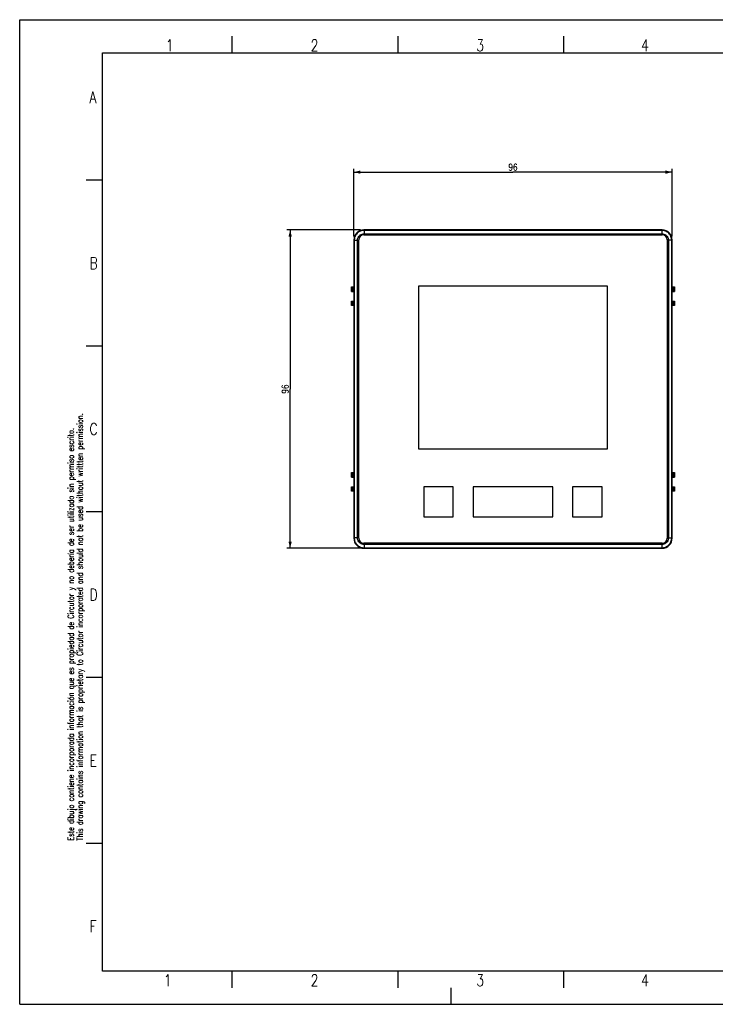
# Model space of a CAD drawing. Header units: millimetres. Extents: x 0 to 420, y 0 to 297.
# Tile 1 of 3: x 0 to 210, y 0 to 297. Entities that reach past the tile are written whole.
import ezdxf

# ---------------------------------------------------------------- set-up
doc = ezdxf.new("R2010")
doc.units = ezdxf.units.MM
doc.header["$LTSCALE"] = 23.1
doc.layers.get('0').update_dxf_attribs({"linetype": 'CONTINUOUS'})
doc.styles.get("Standard").update_dxf_attribs({"font": 'SIMPLEX.SHX', "width": 0.8})
doc.dimstyles.new('DIMSTYLE_1', dxfattribs={"dimtxt": 2, "dimasz": 2, "dimexe": 1, "dimexo": 1, "dimgap": 0.5, "dimtad": 1, "dimdsep": 46, "dimtxsty": 'Standard', "dimblk": '_FILLED', "dimblk1": '_FILLED', "dimblk2": '_FILLED', "dimcen": 0.09, "dimazin": 2, "dimtp": 0.3, "dimtm": 0.3, "dimtfac": 1, "dimtofl": 0, "dimtmove": 0, "dimatfit": 3, "dimldrblk": '_FILLED', "dimfxl": 0, "dimtolj": 1, "dimarcsym": 0})

# ---------------------------------------------------------------- blocks, each defined once
blk = doc.blocks.new('_FILLED')
at = {"color": 0, "linetype": 'ByBlock'}
blk.add_solid([(0, 0), (-1, 0.25), (-1, -0.25)], dxfattribs=at)
blk = doc.blocks.new('*D1')
at = {"color": 8}
for p, q in [((100.77, 231.57), (100.77, 252.02)), ((100.77, 251.02), (148.77, 251.02)), ((196.77, 251.02), (148.77, 251.02)), ((196.77, 231.57), (196.77, 252.02))]:
    blk.add_line(p, q, dxfattribs=at)
at = {"color": 8, "xscale": 2, "yscale": 2, "zscale": 2, "rotation": 180}
blk.add_blockref('_FILLED', (100.77, 251.02), dxfattribs=at)
at = {"color": 8, "xscale": 2, "yscale": 2, "zscale": 2}
blk.add_blockref('_FILLED', (196.77, 251.02), dxfattribs=at)
at = {"color": 8, "insert": (148.77, 253.52), "char_height": 2, "width": 3.2, "attachment_point": 2, "line_spacing_factor": 0.9}
blk.add_mtext('96', dxfattribs=at)
blk = doc.blocks.new('*D2')
at = {"color": 8}
for p, q in [((102.77, 233.57), (80.57, 233.57)), ((81.57, 233.57), (81.57, 185.57)), ((81.57, 137.57), (81.57, 185.57)), ((102.77, 137.57), (80.57, 137.57))]:
    blk.add_line(p, q, dxfattribs=at)
at = {"color": 8, "xscale": 2, "yscale": 2, "zscale": 2}
for p, rotation in [((81.57, 233.57), 90), ((81.57, 137.57), 270)]:
    blk.add_blockref('_FILLED', p, dxfattribs=dict(at, rotation=rotation))
at = {"color": 8, "insert": (79.07, 185.57), "char_height": 2, "width": 3.2, "attachment_point": 2, "rotation": 90, "line_spacing_factor": 0.9}
blk.add_mtext('96', dxfattribs=at)

msp = doc.modelspace()

# ---------------------------------------------------------------- linework, layer by layer
at = {"color": 7}
for p, q in [((0, 0), (0, 297)), ((0, 297), (420, 297)), ((64, 292), (64, 287)), ((114, 292), (114, 287)), ((164, 292), (164, 287)), ((25, 10), (25, 287)), ((25, 287), (410, 287)), ((25, 248.576), (20.017, 248.576)), ((103.774, 233.572), (103.896, 233.45)), ((193.775, 233.572), (103.774, 233.572)), ((103.775, 232.072), (193.775, 232.072)), ((103.892, 233.45), (103.888, 232.441)), ((103.888, 232.441), (193.662, 232.441)), ((193.658, 233.45), (103.892, 233.45)), ((193.653, 233.45), (193.775, 233.572)), ((100.775, 230.573), (100.775, 140.572)), ((100.897, 230.451), (100.775, 230.573)), ((100.897, 230.455), (100.897, 140.689)), ((101.906, 140.685), (101.906, 230.46)), ((102.275, 140.572), (102.275, 230.572)), ((195.275, 230.572), (195.275, 140.572)), ((196.653, 230.455), (195.644, 230.46)), ((195.644, 230.46), (195.644, 140.685)), ((196.775, 230.573), (196.653, 230.451)), ((196.653, 140.689), (196.653, 230.455)), ((196.775, 140.572), (196.775, 230.573)), ((100.099, 216.371), (100.768, 216.441)), ((100.099, 215.055), (100.099, 216.371)), ((100.099, 215.055), (100.768, 214.984)), ((100.434, 215.02), (100.434, 216.406)), ((100.768, 214.984), (100.768, 216.441)), ((120.275, 216.572), (120.275, 167.572)), ((177.275, 216.572), (120.275, 216.572)), ((177.275, 167.572), (177.275, 216.572)), ((196.781, 216.441), (197.45, 216.371)), ((196.781, 216.441), (196.781, 214.984)), ((196.781, 214.984), (197.45, 215.055)), ((197.116, 216.406), (197.116, 215.02)), ((197.45, 216.371), (197.45, 215.055)), ((100.099, 212.09), (100.768, 212.16)), ((100.099, 210.773), (100.099, 212.09)), ((100.434, 210.738), (100.434, 212.125)), ((100.768, 210.703), (100.768, 212.16)), ((196.781, 212.16), (197.45, 212.09)), ((196.781, 212.16), (196.781, 210.703)), ((197.116, 212.125), (197.116, 210.738)), ((197.45, 212.09), (197.45, 210.773)), ((100.768, 210.703), (100.099, 210.773)), ((197.45, 210.773), (196.781, 210.703)), ((25.017, 198.538), (20.034, 198.538)), ((120.275, 167.572), (177.275, 167.572)), ((100.099, 160.371), (100.768, 160.441)), ((100.434, 159.02), (100.434, 160.406)), ((100.768, 158.984), (100.768, 160.441)), ((196.781, 160.441), (197.45, 160.371)), ((196.781, 160.441), (196.781, 158.984)), ((197.116, 160.406), (197.116, 159.02)), ((100.099, 159.055), (100.099, 160.371)), ((100.099, 159.055), (100.768, 158.984)), ((196.781, 158.984), (197.45, 159.055)), ((197.45, 160.371), (197.45, 159.055)), ((100.099, 156.09), (100.768, 156.16)), ((100.099, 154.773), (100.099, 156.09)), ((100.768, 154.703), (100.099, 154.773)), ((100.434, 154.738), (100.434, 156.125)), ((100.768, 154.703), (100.768, 156.16)), ((121.863, 156.072), (121.863, 147.072)), ((130.763, 156.072), (121.863, 156.072)), ((130.763, 147.072), (130.763, 156.072)), ((160.775, 156.072), (136.775, 156.072)), ((136.775, 156.072), (136.775, 147.072)), ((160.775, 147.072), (160.775, 156.072)), ((175.657, 156.072), (166.757, 156.072)), ((166.757, 156.072), (166.757, 147.072)), ((175.657, 147.072), (175.657, 156.072)), ((196.781, 156.16), (197.45, 156.09)), ((196.781, 156.16), (196.781, 154.703)), ((197.45, 154.773), (196.781, 154.703)), ((197.116, 156.125), (197.116, 154.738)), ((197.45, 156.09), (197.45, 154.773)), ((25.017, 148.538), (20.034, 148.538)), ((121.863, 147.072), (130.763, 147.072)), ((136.775, 147.072), (160.775, 147.072)), ((166.757, 147.072), (175.657, 147.072)), ((100.775, 140.572), (100.897, 140.694)), ((195.644, 140.685), (196.653, 140.689)), ((196.653, 140.694), (196.775, 140.572)), ((103.896, 137.694), (103.774, 137.572)), ((103.774, 137.572), (193.775, 137.572)), ((193.775, 139.072), (103.775, 139.072)), ((103.888, 138.703), (103.892, 137.694)), ((193.662, 138.703), (103.888, 138.703)), ((103.892, 137.694), (193.658, 137.694)), ((193.775, 137.572), (193.653, 137.694)), ((25.017, 98.538), (20.034, 98.538)), ((25.034, 48.5), (20.051, 48.5)), ((410, 10), (25, 10)), ((64, 10), (64, 5)), ((114, 10), (114, 5)), ((164, 10), (164, 5)), ((130, 5), (130, 0)), ((0, 0), (420, 0))]:
    msp.add_line(p, q, dxfattribs=at)
for centre, start, end in [((103.775, 230.572), 90, 180), ((193.775, 230.572), 0, 90), ((103.775, 140.572), 180, 270), ((193.775, 140.572), 270, 360)]:
    msp.add_arc(centre, 1.5, start, end, dxfattribs=at)
for centre, major_axis in [((103.775, 230.572), (2.122, -2.122)), ((193.774, 230.572), (-2.122, -2.122)), ((103.775, 140.573), (2.122, 2.122)), ((193.774, 140.573), (-2.122, 2.122))]:
    msp.add_ellipse(centre, major_axis=major_axis, ratio=0.9996955, start_param=2.3563468, end_param=3.9268385, dxfattribs=at)
for points, knots in [([(103.896, 233.45), (103.506, 233.45), (102.717, 233.294), (101.72, 232.627), (101.053, 231.63), (100.897, 230.841), (100.897, 230.451)], [0, 0, 0, 0, 0.2500854, 0.500001, 0.7499183, 1, 1, 1, 1]), ([(102.275, 231.609), (102.339, 231.698), (102.485, 231.862), (102.649, 232.008), (102.738, 232.072)], [0, 0, 0, 0, 0.5000007, 1, 1, 1, 1]), ([(102.738, 232.072), (102.903, 232.192), (103.27, 232.388), (103.684, 232.447), (103.888, 232.441)], [0, 0, 0, 0, 0.500029, 1, 1, 1, 1]), ([(196.653, 230.451), (196.653, 230.841), (196.496, 231.63), (195.829, 232.627), (194.832, 233.294), (194.043, 233.45), (193.653, 233.45)], [0, 0, 0, 0, 0.2500854, 0.500001, 0.7499183, 1, 1, 1, 1]), ([(193.662, 232.441), (193.866, 232.447), (194.28, 232.388), (194.647, 232.192), (194.812, 232.072)], [0, 0, 0, 0, 0.4998904, 1, 1, 1, 1]), ([(194.812, 232.072), (194.9, 232.008), (195.065, 231.862), (195.211, 231.698), (195.275, 231.609)], [0, 0, 0, 0, 0.5000007, 1, 1, 1, 1]), ([(101.906, 230.46), (101.9, 230.664), (101.959, 231.077), (102.155, 231.444), (102.275, 231.609)], [0, 0, 0, 0, 0.4998909, 1, 1, 1, 1]), ([(195.275, 231.609), (195.395, 231.444), (195.591, 231.077), (195.649, 230.664), (195.644, 230.46)], [0, 0, 0, 0, 0.5000295, 1, 1, 1, 1]), ([(100.897, 140.694), (100.897, 140.304), (101.053, 139.515), (101.72, 138.518), (102.717, 137.851), (103.506, 137.694), (103.896, 137.694)], [0, 0, 0, 0, 0.2500837, 0.4999967, 0.7499129, 1, 1, 1, 1]), ([(102.275, 139.535), (102.155, 139.701), (101.959, 140.067), (101.9, 140.481), (101.906, 140.685)], [0, 0, 0, 0, 0.5000295, 1, 1, 1, 1]), ([(193.653, 137.694), (194.043, 137.694), (194.832, 137.851), (195.829, 138.518), (196.496, 139.515), (196.653, 140.304), (196.653, 140.694)], [0, 0, 0, 0, 0.2500854, 0.500001, 0.7499183, 1, 1, 1, 1]), ([(195.644, 140.685), (195.649, 140.481), (195.591, 140.067), (195.395, 139.701), (195.275, 139.535)], [0, 0, 0, 0, 0.4998904, 1, 1, 1, 1]), ([(102.738, 139.072), (102.649, 139.137), (102.485, 139.282), (102.339, 139.447), (102.275, 139.535)], [0, 0, 0, 0, 0.5000007, 1, 1, 1, 1]), ([(103.888, 138.703), (103.684, 138.698), (103.27, 138.756), (102.903, 138.952), (102.738, 139.072)], [0, 0, 0, 0, 0.4998904, 1, 1, 1, 1]), ([(194.812, 139.072), (194.646, 138.952), (194.28, 138.756), (193.866, 138.698), (193.662, 138.703)], [0, 0, 0, 0, 0.5000295, 1, 1, 1, 1]), ([(195.275, 139.535), (195.211, 139.447), (195.065, 139.282), (194.9, 139.137), (194.812, 139.072)], [0, 0, 0, 0, 0.5000007, 1, 1, 1, 1])]:
    msp.add_open_spline(points, degree=3, knots=knots, dxfattribs=at)
for points in [[(193.658, 233.45), (193.663, 233.114), (193.661, 232.778), (193.662, 232.441)], [(100.897, 230.455), (101.233, 230.461), (101.569, 230.458), (101.906, 230.46)], [(101.906, 140.685), (101.569, 140.686), (101.233, 140.684), (100.897, 140.689)], [(193.662, 138.703), (193.661, 138.367), (193.663, 138.031), (193.658, 137.694)]]:
    msp.add_open_spline(points, degree=3, dxfattribs=at)

# ---------------------------------------------------------------- texts
at = {"color": 8, "char_height": 3.5, "width": 2.8, "attachment_point": 1, "line_spacing_factor": 0.9}
for s, insert in [('2', (87.728, 291)), ('3', (137.681, 291)), ('1', (44.056, 291)), ('4', (187.383, 291)), ('A', (21.017, 275.33)), ('B', (21.034, 225.292)), ('C', (21.034, 175.292)), ('D', (21.034, 125.292)), ('E', (21.051, 75.254)), ('F', (21.051, 25.254)), ('1', (43.416, 9)), ('2', (87.728, 9)), ('3', (137.681, 9)), ('4', (187.383, 9))]:
    msp.add_mtext(s, dxfattribs=dict(at, insert=insert))
at = {"color": 8, "insert": (14.502, 49.358), "char_height": 1.8, "width": 187.2, "attachment_point": 1, "rotation": 90, "line_spacing_factor": 0.9}
msp.add_mtext('Este dibujo contiene incorporada información que es propiedad de Circutor y no debería de ser utilizado sin permiso escrito.\\PThis drawing contains information that is proprietary to Circutor incorporated and should not be used without writtten permission.', dxfattribs=at)

# ---------------------------------------------------------------- dimensions: what is measured, and where the dimension line sits
at = {"color": 8}
dim = msp.add_linear_dim(base=(196.775, 251.018), p1=(100.775, 230.573), p2=(196.775, 230.573), dimstyle='DIMSTYLE_1', dxfattribs=at)
dim.commit()
dim.dimension.update_dxf_attribs({"geometry": '*D1', "text_midpoint": (148.775, 251.018), "dimtype": 160})
dim = msp.add_linear_dim(base=(81.568, 137.572), p1=(103.774, 233.572), p2=(103.774, 137.572), angle=270, dimstyle='DIMSTYLE_1', dxfattribs=at)
dim.commit()
dim.dimension.update_dxf_attribs({"geometry": '*D2', "text_midpoint": (81.568, 185.572), "dimtype": 160})

doc.saveas('drawing.dxf')
